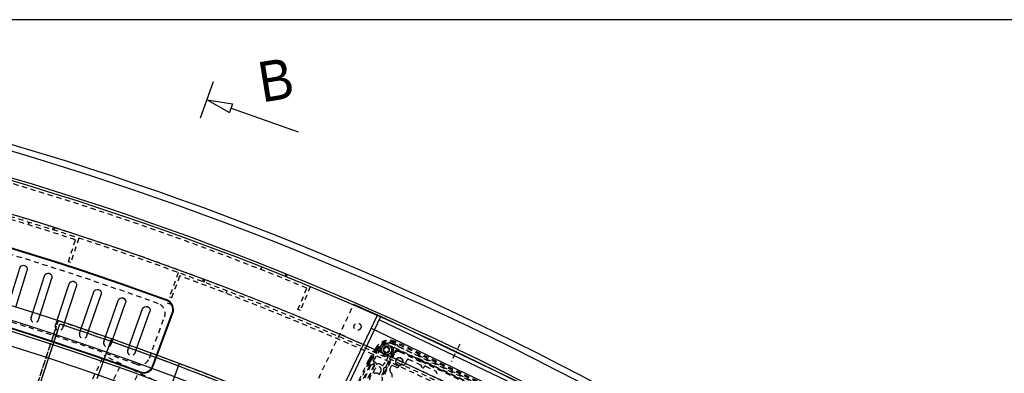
# Model space of a CAD drawing. Extents: x -7591 to -2491, y 6498 to 10061.
# Tile 100 of 125: x -4503 to -3738, y 9151 to 9425. Entities that reach past the tile are written whole.
import ezdxf

# ---------------------------------------------------------------- set-up
doc = ezdxf.new("R2010")
doc.units = 0
doc.header["$MEASUREMENT"] = 0
doc.linetypes.add('DASHDOT', pattern=[8.5, 4, -2, 0.5, -2])
doc.linetypes.add('HIDDEN', pattern=[7, 4, -3])
doc.layers.get('0').update_dxf_attribs({"linetype": 'CONTINUOUS'})
for name, color, linetype in [('DIM49', 4, 'CONTINUOUS'), ('LE_HIDDEN', 7, 'CONTINUOUS'), ('LE_MIDDLE', 7, 'CONTINUOUS'), ('LE_RED', 1, 'CONTINUOUS'), ('TXT_ALL', 7, 'CONTINUOUS')]:
    doc.layers.add(name, color=color, linetype=linetype)

# ---------------------------------------------------------------- blocks, each defined once
blk = doc.blocks.new('_D8', base_point=(-5184.29, 9425.3))
at = {"layer": 'DIM49', "color": 1}
blk.add_line((-2974.33, 9425.3), (-5171.79, 9425.3), dxfattribs=at)

msp = doc.modelspace()

# ---------------------------------------------------------------- linework, layer by layer
for p, q in [((-4362.5, 9349.09), (-4352.49, 9377.37)), ((-4506.17, 9202.23), (-4497.3, 9230.77)), ((-4487.22, 9196.23), (-4478.11, 9224.69)), ((-4468.33, 9190.06), (-4458.97, 9218.44)), ((-4449.5, 9183.73), (-4439.89, 9212.03)), ((-4430.71, 9177.24), (-4420.86, 9205.45)), ((-4411.99, 9170.58), (-4401.89, 9198.71)), ((-4399.77, 9156.41), (-4384.54, 9197.69)), ((-4222.36, 9194.98), (-4243.44, 9204.21)), ((-4399.3, 9156.23), (-4384.07, 9197.51)), ((-4225.11, 9196.18), (-4264.68, 9113.23)), ((-4260.68, 9114.65), (-4222.36, 9194.98)), ((-4107.22, 9136.73), (-4223.65, 9192.27)), ((-4105.93, 9139.44), (-4222.36, 9194.98)), ((-4520.38, 9041.79), (-4471.84, 9188.99)), ((-4230.02, 9185.89), (-4108.17, 9127.77)), ((-4431.84, 9177.63), (-4443.13, 9146.62)), ((-4379.22, 9158.48), (-4390.51, 9127.47))]:
    msp.add_line(p, q)
for points in [[(-3319.19, 8334.81, 0.111006), (-4057.65, 9007.3, 0.000315), (-4060.15, 9008.72, 0.005079), (-4100.61, 9031.15, 0.000315), (-4103.13, 9032.51, 0.252871), (-6267.97, 9031.15, 0.005079), (-6308.43, 9008.72, 0.111325), (-7049.39, 8334.81)], [(-4511.9, 9204.01), (-4503.03, 9232.55, -1), (-4497.3, 9230.77)], [(-4492.94, 9198.06), (-4483.83, 9226.52, -1), (-4478.11, 9224.69)], [(-4474.03, 9191.94), (-4464.67, 9220.32, -1), (-4458.97, 9218.44)], [(-4455.18, 9185.66), (-4445.57, 9213.96, -1), (-4439.89, 9212.03)], [(-4436.38, 9179.21), (-4426.53, 9207.43, -1), (-4420.86, 9205.45)], [(-4417.64, 9172.61), (-4407.54, 9200.74, -1), (-4401.89, 9198.71)]]:
    msp.add_lwpolyline(points, format="xyb")
msp.add_circle((-4218.08, 9169.11), 4)
for centre, radius, start, end in [((-5184.29, 7028.43), 2396.87, 31.73211, 148.26789), ((-5184.29, 7028.43), 2391.87, 31.73211, 148.26789), ((-5184.29, 7028.43), 2372, 31.75, 148.25), ((-5184.29, 7028.43), 2370, 31.79835, 148.20165), ((-5184.29, 7028.43), 2345, 32.74999, 147.24999), ((-5184.29, 7028.43), 2319.5, 69.94826, 84.55174), ((-5184.29, 7028.43), 2320, 69.94826, 84.55174), ((-5184.29, 7028.43), 2266.16, 35.00882, 144.99118), ((-5184.29, 7028.43), 2258.06, 35.00886, 144.99114), ((-5184.29, 7028.43), 2247.11, 35.0089, 144.9911), ((-5184.29, 7028.43), 2260, 69.9521, 84.5479), ((-5184.29, 7028.43), 2260.5, 69.9521, 84.5479), ((-4391.58, 9200.28), 7.5, -20.25, 69.94826), ((-4391.58, 9200.28), 7.5, -20.25, 69.94826), ((-4391.58, 9200.28), 8, -20.25, 69.94826), ((-4391.58, 9200.28), 8, -20.25, 69.94826), ((-5184.29, 7028.43), 2275, 55.74999, 71.74999), ((-4406.81, 9159), 8, -110.0479, -20.25), ((-4406.81, 9159), 7.5, -110.0479, -20.25)]:
    msp.add_arc(centre, radius, start, end)
at = {"layer": 'LE_HIDDEN', "color": 1, "linetype": 'HIDDEN'}
for p, q in [((-4496.39, 9266.07), (-4495.8, 9267.99)), ((-4496.39, 9266.07), (-4495.8, 9267.99)), ((-4477.4, 9262.25), (-4476.8, 9264.16)), ((-4477.4, 9262.25), (-4476.8, 9264.16)), ((-4476.45, 9261.95), (-4475.85, 9263.85)), ((-4476.45, 9261.95), (-4475.85, 9263.85)), ((-4465.26, 9237.35), (-4459.67, 9254.46)), ((-4465.26, 9237.35), (-4459.67, 9254.46)), ((-4457.15, 9255.74), (-4463.36, 9236.73)), ((-4457.15, 9255.74), (-4463.36, 9236.73)), ((-4463.36, 9236.73), (-4465.26, 9237.35)), ((-4463.36, 9236.73), (-4465.26, 9237.35)), ((-4379.86, 9229.01), (-4386.73, 9210.22)), ((-4379.86, 9229.01), (-4386.73, 9210.22)), ((-4315.65, 9231.35), (-4314.92, 9233.21)), ((-4384.85, 9209.54), (-4378.67, 9226.44)), ((-4384.85, 9209.54), (-4378.67, 9226.44)), ((-4360.85, 9221.96), (-4360.15, 9223.84)), ((-4360.85, 9221.96), (-4360.15, 9223.84)), ((-4359.92, 9221.61), (-4359.22, 9223.49)), ((-4359.92, 9221.61), (-4359.21, 9223.49)), ((-4297.02, 9226.07), (-4296.27, 9227.93)), ((-4296.09, 9225.7), (-4295.34, 9227.55)), ((-4342.63, 9212.89), (-4341.91, 9214.76)), ((-4342.63, 9212.89), (-4341.91, 9214.76)), ((-4286.83, 9200.31), (-4279.94, 9216.94)), ((-4277.33, 9218.02), (-4284.98, 9199.55)), ((-4388.45, 9205.53), (-4386.57, 9204.84)), ((-4388.45, 9205.53), (-4386.57, 9204.84)), ((-4386.73, 9210.22), (-4384.85, 9209.54)), ((-4386.73, 9210.22), (-4384.85, 9209.54)), ((-4284.98, 9199.55), (-4286.83, 9200.31)), ((-4270.67, 9147.11), (-4243.44, 9204.21)), ((-4522.28, 9042.42), (-4473.12, 9191.52)), ((-4402.27, 9162.63), (-4390.5, 9194.53)), ((-4520.38, 9041.79), (-4471.84, 9188.99)), ((-4128.25, 9135.88), (-4211.08, 9175.38)), ((-4224.11, 9170.16), (-4231.25, 9158.5)), ((-4225.26, 9170.46), (-4230.26, 9162.29)), ((-4225.23, 9170.44), (-4230.23, 9162.27)), ((-4229.64, 9161.91), (-4224.63, 9170.07)), ((-4229.64, 9161.91), (-4224.63, 9170.07)), ((-4228.19, 9160.43), (-4223.17, 9168.62)), ((-4212.11, 9167.1), (-4220.29, 9149.95)), ((-4219.09, 9152.42), (-4212.09, 9167.09)), ((-4218.22, 9156.26), (-4212.7, 9167.86)), ((-4128.54, 9133.17), (-4213, 9173.45)), ((-4211.89, 9170.82), (-4195.67, 9163.08)), ((-4211.8, 9173.87), (-4209.42, 9172.74)), ((-4211.8, 9173.87), (-4209.42, 9172.74)), ((-4128.67, 9135), (-4211.5, 9174.5)), ((-4128.66, 9135.03), (-4211.48, 9174.54)), ((-4209.31, 9172.41), (-4209.35, 9172.32)), ((-4209.31, 9172.41), (-4209.35, 9172.32)), ((-4209.23, 9171.98), (-4194.34, 9164.88)), ((-4209.23, 9171.98), (-4194.34, 9164.88)), ((-4191.82, 9160.74), (-4208.12, 9168.52)), ((-4208.12, 9168.5), (-4191.81, 9160.72)), ((-4207.76, 9167.52), (-4191.29, 9159.66)), ((-4464.93, 9108.91), (-4437.51, 9164.51)), ((-4464.93, 9108.91), (-4437.51, 9164.51)), ((-4022.26, 8959.73), (-4437.51, 9164.51)), ((-4022.26, 8959.73), (-4437.51, 9164.51)), ((-4219.42, 9150.04), (-4211.76, 9166.1)), ((-4216.64, 9164), (-4218.92, 9159.21)), ((-4211.1, 9159.63), (-4210.81, 9159.73)), ((-4209.66, 9162.15), (-4209.76, 9162.44)), ((-4208.35, 9162.94), (-4208.24, 9162.65)), ((-4205.82, 9161.5), (-4205.53, 9161.6)), ((-4205.03, 9160.19), (-4205.32, 9160.08)), ((-4203.42, 9158.04), (-4201.72, 9161.59)), ((-4201.06, 9161.83), (-4191.27, 9157.16)), ((-4193.67, 9165.12), (-4147.19, 9142.94)), ((-4193.67, 9165.12), (-4147.19, 9142.94)), ((-4193.49, 9162.59), (-4149.26, 9141.5)), ((-4191.51, 9160.93), (-4191.56, 9160.84)), ((-4191.55, 9160.81), (-4191.5, 9160.9)), ((-4191.29, 9159.66), (-4191.07, 9160.11)), ((-4151.89, 9142.25), (-4191.25, 9161.02)), ((-4191.24, 9160.99), (-4151.92, 9142.24)), ((-4191.07, 9160.11), (-4152.71, 9141.81)), ((-4451.48, 9102.27), (-4424.06, 9157.88)), ((-4451.48, 9102.27), (-4424.06, 9157.88)), ((-4231.96, 9159.14), (-4239.73, 9142.85)), ((-4231.93, 9159.12), (-4239.69, 9142.84)), ((-4231.35, 9156.54), (-4237.32, 9144.02)), ((-4230.2, 9156.94), (-4236.91, 9142.86)), ((-4235.46, 9140.8), (-4227.68, 9157.11)), ((-4235.46, 9140.8), (-4227.68, 9157.11)), ((-4227.22, 9157.16), (-4235.2, 9140.41)), ((-4232.08, 9157.18), (-4231.31, 9158.8)), ((-4232.08, 9157.18), (-4231.31, 9158.8)), ((-4231.93, 9159.12), (-4231.96, 9159.14)), ((-4228.18, 9157.66), (-4231.46, 9156.5)), ((-4228.18, 9157.66), (-4231.46, 9156.5)), ((-4230.3, 9157.33), (-4228.08, 9158.12)), ((-4228.47, 9150.82), (-4226.64, 9154.64)), ((-4222.4, 9152.62), (-4223.96, 9149.34)), ((-4221.21, 9156.98), (-4222.61, 9157.64)), ((-4220.08, 9158.18), (-4220.54, 9157.21)), ((-4219.95, 9155.04), (-4219.38, 9155.23)), ((-4219.09, 9152.42), (-4219.53, 9151.52)), ((-4215.34, 9153.96), (-4214.05, 9156.66)), ((-4210.51, 9155.53), (-4213.38, 9156.9)), ((-4210.31, 9158.32), (-4210.6, 9158.21)), ((-4208.37, 9156.74), (-4208.36, 9156.88)), ((-4205.94, 9157.74), (-4205.84, 9157.64)), ((-4190.29, 9155.37), (-4189.84, 9155.16)), ((-4188.84, 9155.51), (-4188.65, 9155.91)), ((-4187.65, 9156.26), (-4179.51, 9152.38)), ((-4438.03, 9095.64), (-4410.6, 9151.24)), ((-4438.03, 9095.64), (-4410.6, 9151.24)), ((-4221.54, 9149.31), (-4220.42, 9151.67)), ((-4220.28, 9149.94), (-4219.53, 9151.52))]:
    msp.add_line(p, q, dxfattribs=at)
for points in [[(-5182.29, 9290.46), (-5182.29, 9371.43, -0.254675), (-3214.82, 8297.61), (-3480.59, 8126.66, 0.078205), (-3900.25, 8596.86), (-3840.14, 8670.42, 0.172955), (-5182.29, 9150.43), (-5182.29, 9191.4), (-5164.29, 9191.4), (-5164.29, 9193.4), (-5184.29, 9193.43), (-5204.29, 9193.4), (-5204.29, 9191.4), (-5186.29, 9191.4), (-5186.29, 9150.43, 0.172955), (-6528.44, 8670.42)], [(-4521.66, 9044.32), (-4473.12, 9191.52, -0.069816), (-3905.26, 8912.26, -0.000549), (-3901.13, 8909.45), (-3988.37, 8781.33)], [(-4473.12, 9191.52, -0.069816), (-3905.26, 8912.26, -0.000549), (-3901.13, 8909.45)], [(-4212.6, 9170.26, -0.079373), (-4212.51, 9168.5, -0.08392), (-4212.7, 9167.86)], [(-4231.96, 9159.14, -0.006687), (-4230.84, 9161.29, -0.01393), (-4230.26, 9162.29)], [(-4231.31, 9158.8, -0.006695), (-4230.19, 9160.94, -0.01393), (-4229.64, 9161.91)]]:
    msp.add_lwpolyline(points, format="xyb", dxfattribs=at)
for points in [[(-4494.19, 9194.14), (-4492.94, 9198.06)], [(-4488.48, 9192.31), (-4487.22, 9196.23)], [(-4475.32, 9188.03), (-4474.03, 9191.94)], [(-4469.62, 9186.15), (-4468.33, 9190.06)], [(-4456.5, 9181.76), (-4455.18, 9185.66)], [(-4450.82, 9179.83), (-4449.5, 9183.73)], [(-4437.74, 9175.33), (-4436.38, 9179.21)], [(-4432.07, 9173.35), (-4430.71, 9177.24)], [(-4419.03, 9168.73), (-4417.64, 9172.61)], [(-4413.38, 9166.71), (-4411.99, 9170.58)], [(-4226.06, 9170.95), (-4231.96, 9161.31), (-4241.42, 9141.49), (-4245.19, 9130.84)], [(-4191.56, 9160.84), (-4191.56, 9160.82), (-4191.57, 9160.81), (-4191.58, 9160.8), (-4191.59, 9160.79), (-4191.6, 9160.78), (-4191.62, 9160.77), (-4191.63, 9160.76), (-4191.64, 9160.75), (-4191.66, 9160.74), (-4191.67, 9160.74), (-4191.69, 9160.73), (-4191.7, 9160.73), (-4191.72, 9160.73), (-4191.73, 9160.72), (-4191.75, 9160.73), (-4191.76, 9160.73), (-4191.78, 9160.73), (-4191.79, 9160.73), (-4191.81, 9160.74), (-4191.82, 9160.74)], [(-4191.81, 9160.72), (-4191.8, 9160.71), (-4191.78, 9160.7), (-4191.77, 9160.7), (-4191.75, 9160.7), (-4191.74, 9160.7), (-4191.72, 9160.7), (-4191.71, 9160.7), (-4191.69, 9160.7), (-4191.68, 9160.7), (-4191.66, 9160.71), (-4191.65, 9160.71), (-4191.63, 9160.72), (-4191.62, 9160.73), (-4191.61, 9160.74), (-4191.59, 9160.75), (-4191.58, 9160.76), (-4191.57, 9160.77), (-4191.56, 9160.78), (-4191.55, 9160.8), (-4191.55, 9160.81)], [(-4191.25, 9161.02), (-4191.26, 9161.03), (-4191.28, 9161.03), (-4191.29, 9161.04), (-4191.31, 9161.04), (-4191.32, 9161.04), (-4191.34, 9161.04), (-4191.35, 9161.04), (-4191.37, 9161.04), (-4191.39, 9161.04), (-4191.4, 9161.03), (-4191.41, 9161.03), (-4191.43, 9161.02), (-4191.44, 9161.01), (-4191.46, 9161), (-4191.47, 9160.99), (-4191.48, 9160.98), (-4191.49, 9160.97), (-4191.5, 9160.96), (-4191.51, 9160.94), (-4191.51, 9160.93)], [(-4191.5, 9160.9), (-4191.5, 9160.91), (-4191.49, 9160.93), (-4191.48, 9160.94), (-4191.47, 9160.95), (-4191.46, 9160.96), (-4191.44, 9160.97), (-4191.43, 9160.98), (-4191.42, 9160.99), (-4191.4, 9161), (-4191.39, 9161), (-4191.37, 9161.01), (-4191.36, 9161.01), (-4191.34, 9161.01), (-4191.33, 9161.01), (-4191.31, 9161.01), (-4191.3, 9161.01), (-4191.28, 9161.01), (-4191.27, 9161.01), (-4191.25, 9161), (-4191.24, 9160.99)]]:
    msp.add_lwpolyline(points, dxfattribs=at)
for centre, radius in [((-4240.55, 9187.03), 2.75), ((-4218.08, 9169.11), 5), ((-4226.15, 9146.37), 4.75)]:
    msp.add_circle(centre, radius, dxfattribs=at)
for centre, radius, start, end in [((-5184.29, 7028.43), 2368, 67.5484, 86.95161), ((-5184.29, 7028.43), 2343, 32.79889, 89.95109), ((-5184.29, 7028.43), 2341, 71.96894, 88.95104), ((-5184.29, 7028.43), 2341, 71.96894, 88.95104), ((-5184.29, 7028.43), 2345, 72.44016, 88.47981), ((-5184.29, 7028.43), 2345, 69.42425, 72.41572), ((-5184.29, 7028.43), 2315, 70.07286, 74.17714), ((-5184.29, 7028.43), 2341, 52.87893, 69.87104), ((-5184.29, 7028.43), 2341, 52.87893, 69.87104), ((-5184.29, 7028.43), 2345, 53.35014, 69.39982), ((-5184.29, 7028.43), 2265, 70.07769, 74.17231), ((-4398.01, 9197.3), 8, -20.25, 70.07286), ((-4491.33, 9193.22), 3, 162.25, -17.75), ((-4472.47, 9187.09), 3, 161.75, -18.25), ((-5184.29, 7028.43), 2275, 55.74999, 71.74999), ((-4453.66, 9180.8), 3, 161.25, -18.75), ((-4434.9, 9174.34), 3, 160.75, -19.25), ((-4216.1, 9164.85), 11.67, 64.49311, 148.5), ((-4216.1, 9164.85), 10.73, 64.50002, 148.5), ((-4216.1, 9164.85), 10.7, 64.50002, 148.5), ((-4216.1, 9164.85), 10, 64.5, 148.5), ((-4216.1, 9164.85), 10, 64.5, 148.5), ((-4416.21, 9167.72), 3, 160.25, -19.75), ((-4216.73, 9165.64), 8.65, 119.9263, 148.5), ((-4222.75, 9168.36), 0.5, 129.05125, 148.50003), ((-4218.08, 9169.11), 2.5, 158.56553, -149.56553), ((-4220.11, 9170.08), 0.3, 85.78384, -136.78384), ((-4218.08, 9169.11), 2.5, 150.43447, 158.56553), ((-4221.42, 9168.85), 1.5, -34.21616, 43.21616), ((-4218.08, 9169.11), 2.5, 98.56553, 150.43447), ((-4219.93, 9167.84), 0.3, 145.78384, -76.78384), ((-4219.98, 9171.88), 1.5, -94.21616, -16.78384), ((-4218.08, 9169.11), 2.5, -141.43447, -89.56553), ((-4219.52, 9166.08), 1.5, 25.78384, 103.21616), ((-4216.73, 9165.64), 8.65, 64.5, 102.74422), ((-4218.26, 9171.36), 0.3, 25.78384, 163.21616), ((-4218.08, 9169.11), 2.5, 90.43447, 98.56553), ((-4218.08, 9169.11), 2.5, 38.56553, 90.43447), ((-4216.63, 9172.14), 1.5, -154.21616, -76.78384), ((-4218.08, 9169.11), 2.5, -81.43447, -29.56553), ((-4216.18, 9166.35), 1.5, 85.78384, 163.21616), ((-4216.22, 9170.39), 0.3, -34.21616, 103.21616), ((-4214.73, 9169.38), 1.5, 145.78384, -136.78384), ((-4218.08, 9169.11), 2.5, 30.43447, 38.56553), ((-4216.05, 9168.14), 0.3, -94.21616, 43.21616), ((-4218.08, 9169.11), 2.5, -21.43447, 30.43447), ((-4218.08, 9169.11), 2.5, -29.56553, -21.43447), ((-4212.11, 9170.36), 0.5, 64.5, -168.15899), ((-4209.41, 9165.81), 3, 64.5, 154.5), ((-4209.41, 9165.81), 2.98, 64.5, 154.5), ((-4209.05, 9164.81), 3, 64.5, 154.5), ((-4209.53, 9172.51), 0.25, -25.5, 64.5), ((-4209.53, 9172.51), 0.25, -25.5, 64.5), ((-4209.12, 9172.21), 0.25, 154.5, -115.5), ((-4209.12, 9172.21), 0.25, 154.5, -115.5), ((-4409.78, 9165.4), 8, -109.92231, -20.25), ((-4150.95, 9118.26), 90.7, 151.6923, 153.22457), ((-4150.95, 9118.26), 90, 151.6923, 153.22666), ((-4212.58, 9151.46), 20.7, 148.5, 151.6923), ((-4212.58, 9151.46), 20, 148.5, 151.6923), ((-4227.77, 9160.17), 0.5, 148.49991, -95.43681), ((-4228.04, 9157.28), 2.4, 20.51519, 84.56309), ((-4217.9, 9166.87), 0.3, -154.21616, -16.78384), ((-4218.08, 9169.11), 2.5, -89.56553, -81.43447), ((-4217.09, 9164.22), 0.5, -25.5, 13.43932), ((-4208.07, 9159.91), 3.05, -174.73512, -146.26487), ((-4208.07, 9159.91), 3, -130.5, 169.5), ((-4208.07, 9159.91), 2.75, -144.67338, -176.32662), ((-4208.07, 9159.91), 3.05, 95.26488, 123.73513), ((-4208.07, 9159.91), 3.05, 5.26488, 33.73513), ((-4201.27, 9161.37), 0.5, 64.5, 154.5), ((-4193.52, 9167.59), 5, -115.5, -89.65807), ((-4194.23, 9165.11), 0.25, -115.5, -25.5), ((-4194.23, 9165.11), 0.25, -115.5, -25.5), ((-4193.78, 9164.89), 0.25, 64.5, 154.5), ((-4193.78, 9164.89), 0.25, 64.5, 154.5), ((-4231.63, 9156.97), 0.5, 154.5, -70.50008), ((-4231.63, 9156.97), 0.5, 154.5, -70.5), ((-4230.57, 9158.09), 0.8, 148.5, -70.5), ((-4228.04, 9157.28), 0.4, -25.5, 109.5001), ((-4228.04, 9157.28), 0.4, -25.5, 109.5), ((-4227.85, 9157.46), 0.7, -25.5, 109.5), ((-4224.52, 9153.63), 2.35, -25.5, 154.5), ((-4225.56, 9158.21), 0.25, -159.48482, -77.2512), ((-4224.52, 9153.63), 4.45, 64.5, 102.74875), ((-4220.99, 9157.43), 0.5, -115.5, -25.5), ((-4224.52, 9153.63), 4.55, -25.5, 14.1469), ((-4219.87, 9154.8), 0.25, 108.92696, -165.85324), ((-4219.18, 9157.75), 1, 108.927, 154.5), ((-4219.83, 9159.64), 1, -71.073, -25.5), ((-4220.03, 9157.12), 2, -71.073, -25.5), ((-4213.53, 9153.09), 2, 154.5, -127.03696), ((-4213.59, 9156.45), 0.5, 64.5, 154.5), ((-4209.86, 9156.89), 1.5, -115.5, -5.5), ((-4208.66, 9156.91), 0.3, -5.5, 78.85522), ((-4205.73, 9157.95), 0.3, 140.14478, -135.5), ((-4204.77, 9158.69), 1.5, -135.5, -25.5), ((-4191.7, 9156.25), 1, -6.77565, 64.5), ((-4189.96, 9156.05), 0.75, 173.22435, -115.5), ((-4189.51, 9155.83), 0.75, -115.5, -25.5), ((-4187.97, 9155.58), 0.75, 64.5, 154.5), ((-4179.83, 9151.7), 0.75, -15.90593, 64.5), ((-4216.54, 9149.1), 3, -25.5, 52.96304), ((-4178.39, 9151.29), 0.75, 164.09407, -115.5)]:
    msp.add_arc(centre, radius, start, end, dxfattribs=at)
at = {"layer": 'LE_MIDDLE', "color": 1, "linetype": 'DASHDOT'}
msp.add_line((-4161.13, 9173.53), (-4167.59, 9159.99), dxfattribs=at)
at = {"layer": 'LE_RED'}
for p, q in [((-4357.49, 9363.23), (-4337.77, 9359.93)), ((-4357.49, 9363.23), (-4340.09, 9353.38)), ((-4337.77, 9359.93), (-4340.09, 9353.38)), ((-4338.64, 9356.56), (-4286.79, 9338.2))]:
    msp.add_line(p, q, dxfattribs=at)

# ---------------------------------------------------------------- block references
at = {"layer": 'DIM49'}
msp.add_blockref('_D8', (-5184.29, 9425.3), dxfattribs=at)

# ---------------------------------------------------------------- texts
at = {"layer": 'TXT_ALL', "color": 4, "width": 0.961}
msp.add_text('B', height=31.25, rotation=9.24754, dxfattribs=at).set_placement((-4314.7, 9361.01))

doc.saveas('drawing.dxf')
